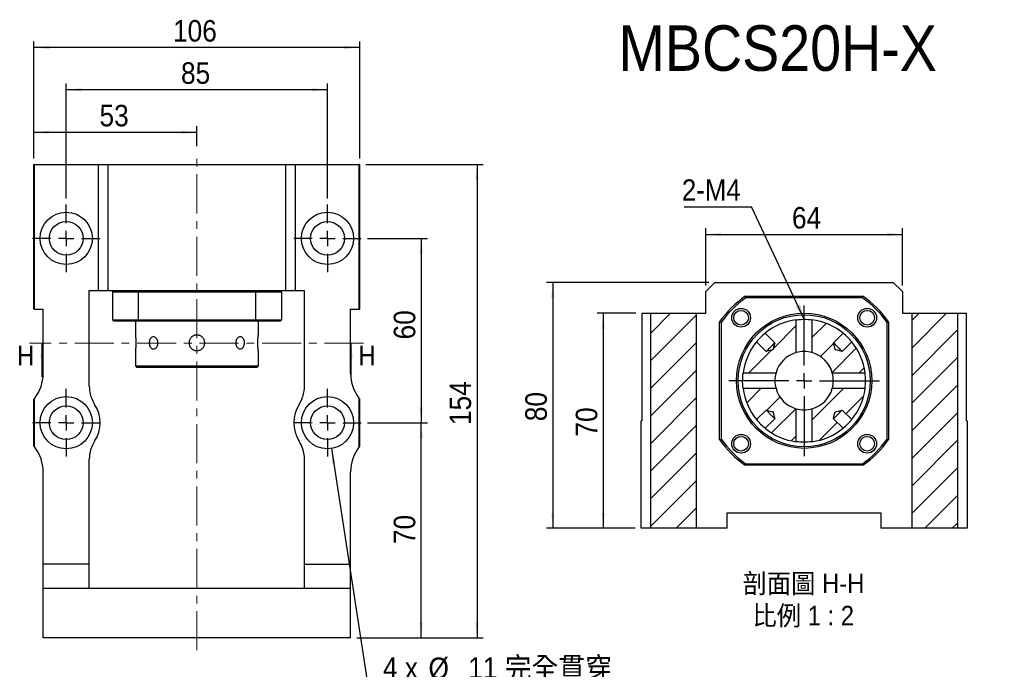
# Model space of a CAD drawing. Header units: millimetres. Extents: x 44 to 578, y 1 to 394.
# Tile 2 of 4: x 51 to 371, y 182 to 394. Entities that reach past the tile are written whole.
import ezdxf

# ---------------------------------------------------------------- set-up
doc = ezdxf.new("R2010")
doc.units = ezdxf.units.MM
doc.header["$LTSCALE"] = 2
doc.linetypes.add('CENTER', pattern=[10.16, 6.35, -1.27, 1.27, -1.27])
doc.linetypes.add('CENTERX2', pattern=[20.32, 12.7, -2.54, 2.54, -2.54])
doc.layers.add('FORMAT', color=7, linetype='Continuous')
doc.styles.add('SLDTEXTSTYLE0', font='GOTHIC.TTF', dxfattribs={"width": 0.913})
doc.styles.add('SLDTEXTSTYLE1', font='GOTHIC.TTF', dxfattribs={"width": 0.913, "bigfont": 'bigfont'})
doc.styles.get("Standard").update_dxf_attribs({"font": 'GOTHIC.TTF'})
doc.dimstyles.new('SLDDIMSTYLE0', dxfattribs={"dimtxt": 0.18, "dimasz": 5, "dimexe": 0, "dimexo": 0.0625, "dimgap": 0, "dimtad": 0, "dimtih": 1, "dimtoh": 1, "dimdec": 0, "dimrnd": 1e-09, "dimzin": 0, "dimdsep": 46, "dimtxsty": 'Standard', "dimsah": 1, "dimcen": 0.09, "dimadec": 0, "dimazin": 0, "dimtfac": 5, "dimtdec": 0, "dimtofl": 0, "dimtmove": 0, "dimatfit": 3, "dimfxl": 0, "dimfrac": 2, "dimtolj": 1, "dimtzin": 0, "dimarcsym": 0})
doc.dimstyles.new('SLDDIMSTYLE1', dxfattribs={"dimtxt": 7, "dimasz": 5, "dimexe": 0, "dimexo": 0.0625, "dimgap": 1.75, "dimtad": 1, "dimrnd": 1e-09, "dimzin": 12, "dimdsep": 46, "dimtxsty": 'SLDTEXTSTYLE0', "dimsah": 1, "dimcen": 0.09, "dimadec": 0, "dimazin": 3, "dimtfac": 1, "dimtofl": 0, "dimtmove": 0, "dimatfit": 3, "dimfxl": 0, "dimfrac": 2, "dimtolj": 1, "dimtzin": 12, "dimarcsym": 0})
doc.dimstyles.new('SLDDIMSTYLE2', dxfattribs={"dimtxt": 7, "dimasz": 5, "dimexe": 0, "dimexo": 0.0625, "dimgap": 1.75, "dimtad": 0, "dimtih": 1, "dimtoh": 1, "dimdec": 6, "dimrnd": 1e-09, "dimzin": 12, "dimdsep": 46, "dimtxsty": 'SLDTEXTSTYLE0', "dimsah": 1, "dimcen": 0, "dimadec": 0, "dimazin": 3, "dimtfac": 1, "dimtofl": 0, "dimtmove": 0, "dimatfit": 3, "dimfxl": 0, "dimfrac": 2, "dimtolj": 1, "dimtzin": 12, "dimarcsym": 0})

# ---------------------------------------------------------------- blocks, each defined once
blk = doc.blocks.new('_D')
at = {"layer": 'FORMAT', "color": 7}
for p, q in [((163.83, 262.74), (183.33, 262.74)), ((181.33, 192.74), (181.33, 262.74)), ((160.33, 192.74), (183.33, 192.74))]:
    blk.add_line(p, q, dxfattribs=at)
for points in [[(181.33, 262.74), (180.83, 257.74), (181.83, 257.74)], [(181.33, 192.74), (181.83, 197.74), (180.83, 197.74)]]:
    blk.add_solid(points, dxfattribs=at)
at = {"layer": 'FORMAT', "color": 7, "insert": (172.39, 223.22), "char_height": 7, "attachment_point": 1, "rotation": 90, "style": 'SLDTEXTSTYLE0'}
blk.add_mtext('70', dxfattribs=at)
blk = doc.blocks.new('_D_1')
at = {"layer": 'FORMAT', "color": 7}
for p, q in [((163.83, 322.74), (183.33, 322.74)), ((181.33, 322.74), (181.33, 262.74)), ((163.83, 262.74), (183.33, 262.74))]:
    blk.add_line(p, q, dxfattribs=at)
for points in [[(181.33, 322.74), (180.83, 317.74), (181.83, 317.74)], [(181.33, 262.74), (181.83, 267.74), (180.83, 267.74)]]:
    blk.add_solid(points, dxfattribs=at)
at = {"layer": 'FORMAT', "color": 7, "insert": (172.39, 289.84), "char_height": 7, "attachment_point": 1, "rotation": 90, "style": 'SLDTEXTSTYLE0'}
blk.add_mtext('60', dxfattribs=at)
blk = doc.blocks.new('_D_2')
at = {"layer": 'FORMAT', "color": 7}
for p, q in [((163.33, 346.74), (201.48, 346.74)), ((199.48, 346.74), (199.48, 192.74)), ((160.33, 192.74), (201.48, 192.74))]:
    blk.add_line(p, q, dxfattribs=at)
for points in [[(199.48, 346.74), (198.98, 341.74), (199.98, 341.74)], [(199.48, 192.74), (199.98, 197.74), (198.98, 197.74)]]:
    blk.add_solid(points, dxfattribs=at)
at = {"layer": 'FORMAT', "color": 7, "insert": (190.53, 261.98), "char_height": 7, "attachment_point": 1, "rotation": 90, "style": 'SLDTEXTSTYLE0'}
blk.add_mtext('154', dxfattribs=at)
blk = doc.blocks.new('_D_3')
at = {"layer": 'FORMAT', "color": 7}
for p, q in [((55.33, 348.74), (55.33, 359.27)), ((108.33, 352.74), (108.33, 359.27)), ((55.33, 357.27), (108.33, 357.27))]:
    blk.add_line(p, q, dxfattribs=at)
for points in [[(55.33, 357.27), (60.33, 356.77), (60.33, 357.77)], [(108.33, 357.27), (103.33, 357.77), (103.33, 356.77)]]:
    blk.add_solid(points, dxfattribs=at)
at = {"layer": 'FORMAT', "color": 7, "insert": (76.66, 366.21), "char_height": 7, "attachment_point": 1, "style": 'SLDTEXTSTYLE0'}
blk.add_mtext('53', dxfattribs=at)
blk = doc.blocks.new('_D_4')
at = {"layer": 'FORMAT', "color": 7}
for p, q in [((65.83, 335.74), (65.83, 373.11)), ((150.83, 335.74), (150.83, 373.11)), ((150.83, 371.11), (65.83, 371.11))]:
    blk.add_line(p, q, dxfattribs=at)
for points in [[(65.83, 371.11), (70.83, 370.61), (70.83, 371.61)], [(150.83, 371.11), (145.83, 371.61), (145.83, 370.61)]]:
    blk.add_solid(points, dxfattribs=at)
at = {"layer": 'FORMAT', "color": 7, "insert": (103.16, 380.05), "char_height": 7, "attachment_point": 1, "style": 'SLDTEXTSTYLE0'}
blk.add_mtext('85', dxfattribs=at)
blk = doc.blocks.new('_D_5')
at = {"layer": 'FORMAT', "color": 7}
for p, q in [((55.33, 348.74), (55.33, 386.86)), ((161.33, 384.86), (55.33, 384.86)), ((161.33, 348.74), (161.33, 386.86))]:
    blk.add_line(p, q, dxfattribs=at)
for points in [[(55.33, 384.86), (60.33, 384.36), (60.33, 385.36)], [(161.33, 384.86), (156.33, 385.36), (156.33, 384.36)]]:
    blk.add_solid(points, dxfattribs=at)
at = {"layer": 'FORMAT', "color": 7, "insert": (100.57, 393.8), "char_height": 7, "attachment_point": 1, "style": 'SLDTEXTSTYLE0'}
blk.add_mtext('106', dxfattribs=at)
blk = doc.blocks.new('SW_SYMBOL_HOLE_SPOT')
at = {"layer": 'FORMAT', "color": 0}
for p, q in [((0, 1750), (0, 150)), ((3200, 150), (3200, 1750)), ((0, 150), (3200, 150))]:
    blk.add_line(p, q, dxfattribs=at)
blk = doc.blocks.new('_D_6')
at = {"layer": 'FORMAT'}
for p, q in [((152.12, 254.34), (165.69, 166.15)), ((165.69, 166.15), (247.1, 166.15))]:
    blk.add_line(p, q, dxfattribs=at)
blk.add_solid([(152.12, 254.34), (152.39, 249.32), (153.38, 249.47)], dxfattribs=at)
at = {"layer": 'FORMAT', "xscale": 0.004470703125, "yscale": 0.004470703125, "zscale": 0.004470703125}
blk.add_blockref('SW_SYMBOL_HOLE_SPOT', (185.5, 167.12), dxfattribs=at)
at = {"layer": 'FORMAT', "char_height": 7, "attachment_point": 1}
for s, insert, style in [('4 x ', (168.87, 186.42), 'SLDTEXTSTYLE0'), ('%%c', (183.69, 186.31), 'SLDTEXTSTYLE0'), (' 11 \\M+18AAE\\M+19153\\M+18AD1\\M+190FA', (194.25, 186.42), 'SLDTEXTSTYLE1'), ('%%c', (204.39, 175.09), 'SLDTEXTSTYLE0'), (' 17 ', (214.95, 175.2), 'SLDTEXTSTYLE0')]:
    blk.add_mtext(s, dxfattribs=dict(at, insert=insert, style=style))
blk = doc.blocks.new('SW_CENTERMARKSYMBOL_0')
at = {"layer": 'FORMAT', "color": 0}
for p, q in [((0, 5), (0, 11)), ((-5, 0), (-11, 0)), ((0, 0), (-2.5, 0)), ((0, 0), (0, 2.5)), ((0, 0), (0, -2.5)), ((0, 0), (2.5, 0)), ((5, 0), (11, 0)), ((0, -5), (0, -11))]:
    blk.add_line(p, q, dxfattribs=at)
blk = doc.blocks.new('SW_CENTERMARKSYMBOL_1')
at = {"layer": 'FORMAT', "color": 0}
for p, q in [((0, 5), (0, 11)), ((-5, 0), (-11, 0)), ((0, 0), (-2.5, 0)), ((0, 0), (0, 2.5)), ((0, 0), (0, -2.5)), ((0, 0), (2.5, 0)), ((5, 0), (11, 0)), ((0, -5), (0, -11))]:
    blk.add_line(p, q, dxfattribs=at)
blk = doc.blocks.new('SW_CENTERMARKSYMBOL_2')
at = {"layer": 'FORMAT', "color": 0}
for p, q in [((0, 5), (0, 11)), ((-5, 0), (-11, 0)), ((0, 0), (-2.5, 0)), ((0, 0), (0, 2.5)), ((0, 0), (0, -2.5)), ((0, 0), (2.5, 0)), ((5, 0), (11, 0)), ((0, -5), (0, -11))]:
    blk.add_line(p, q, dxfattribs=at)
blk = doc.blocks.new('SW_CENTERMARKSYMBOL_3')
at = {"layer": 'FORMAT', "color": 0}
for p, q in [((0, 5), (0, 11)), ((-5, 0), (-11, 0)), ((0, 0), (-2.5, 0)), ((0, 0), (0, 2.5)), ((0, 0), (0, -2.5)), ((0, 0), (2.5, 0)), ((5, 0), (11, 0)), ((0, -5), (0, -11))]:
    blk.add_line(p, q, dxfattribs=at)
blk = doc.blocks.new('_D_8')
at = {"layer": 'FORMAT', "color": 7}
for p, q in [((273.91, 307.4), (273.91, 326.01)), ((273.91, 324.01), (337.91, 324.01)), ((337.91, 307.4), (337.91, 326.01))]:
    blk.add_line(p, q, dxfattribs=at)
for points in [[(273.91, 324.01), (278.91, 323.51), (278.91, 324.51)], [(337.91, 324.01), (332.91, 324.51), (332.91, 323.51)]]:
    blk.add_solid(points, dxfattribs=at)
at = {"layer": 'FORMAT', "color": 7, "insert": (301.95, 332.95), "char_height": 7, "attachment_point": 1, "style": 'SLDTEXTSTYLE0'}
blk.add_mtext('64', dxfattribs=at)
blk = doc.blocks.new('_D_9')
at = {"layer": 'FORMAT', "color": 7}
for p, q in [((251.11, 298.4), (238.55, 298.4)), ((240.55, 298.4), (240.55, 228.4)), ((250.91, 228.4), (238.55, 228.4))]:
    blk.add_line(p, q, dxfattribs=at)
for points in [[(240.55, 298.4), (240.05, 293.4), (241.05, 293.4)], [(240.55, 228.4), (241.05, 233.4), (240.05, 233.4)]]:
    blk.add_solid(points, dxfattribs=at)
at = {"layer": 'FORMAT', "color": 7, "insert": (231.6, 258.23), "char_height": 7, "attachment_point": 1, "rotation": 90, "style": 'SLDTEXTSTYLE0'}
blk.add_mtext('70', dxfattribs=at)
blk = doc.blocks.new('_D_10')
at = {"layer": 'FORMAT', "color": 7}
for p, q in [((274.91, 308.4), (222.13, 308.4)), ((224.13, 308.4), (224.13, 228.4)), ((250.91, 228.4), (222.13, 228.4))]:
    blk.add_line(p, q, dxfattribs=at)
for points in [[(224.13, 308.4), (223.63, 303.4), (224.63, 303.4)], [(224.13, 228.4), (224.63, 233.4), (223.63, 233.4)]]:
    blk.add_solid(points, dxfattribs=at)
at = {"layer": 'FORMAT', "color": 7, "insert": (215.19, 263.23), "char_height": 7, "attachment_point": 1, "rotation": 90, "style": 'SLDTEXTSTYLE0'}
blk.add_mtext('80', dxfattribs=at)
blk = doc.blocks.new('SW_NOTE_1')
at = {"layer": 'FORMAT', "color": 0, "char_height": 6.35, "attachment_point": 2, "style": 'SLDTEXTSTYLE1'}
for s, insert in [('\\M+19655\\M+196CA\\M+19AA4 H-H', (20.84, 8.11)), ('\\M+194E4\\M+197E1 1 : 2', (20.78, -2.36))]:
    blk.add_mtext(s, dxfattribs=dict(at, insert=insert))
blk = doc.blocks.new('SW_NOTE_2')
at = {"layer": 'FORMAT', "color": 0}
blk.add_line((-21.89, 0), (0, 0), dxfattribs=at)
at = {"layer": 'FORMAT', "color": 0, "insert": (-22.69, 8.96), "char_height": 6.879, "attachment_point": 1, "style": 'SLDTEXTSTYLE0'}
blk.add_mtext('2-M4', dxfattribs=at)
blk = doc.blocks.new('SW_CENTERMARKSYMBOL_6')
at = {"layer": 'FORMAT', "color": 0}
for p, q in [((0, 5), (0, 24.5)), ((-5, 0), (-24.5, 0)), ((0, 0), (-2.5, 0)), ((0, 0), (0, 2.5)), ((0, 0), (0, -2.5)), ((0, 0), (2.5, 0)), ((5, 0), (24.5, 0)), ((0, -5), (0, -24.5))]:
    blk.add_line(p, q, dxfattribs=at)

msp = doc.modelspace()

# ---------------------------------------------------------------- hatches: boundary and pattern name
at = {"linetype": 'Continuous', "lineweight": 18}
h = msp.add_hatch(dxfattribs=at)
h.set_pattern_fill('ANSI31', scale=2, style=0)
edge = h.paths.add_edge_path(flags=0)
edge.add_arc((305.9077616, 276.3993548), 20, 97.323146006, 129.263377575)
edge.add_line((293.2500392, 291.8842527), (296.3611943, 288.7730977))
edge.add_spline(control_points=[(296.3611943, 288.7730977), (296.2378785, 288.2789163), (296.1147264, 287.7846937), (295.9906976, 287.2906908), (295.9420402, 287.09689), (295.8950343, 286.9026284), (295.8419974, 286.7099801), (295.8285834, 286.6612558), (295.8171191, 286.6111049), (295.7939945, 286.5661689), (295.7875587, 286.5536629), (295.7794045, 286.5416553), (295.7690483, 286.5321385), (295.7588006, 286.5227216), (295.7464741, 286.5155515), (295.7338692, 286.5096514), (295.7125725, 286.4996828), (295.6900618, 286.4924266), (295.6675985, 286.4854749), (295.6264932, 286.4727541), (295.5849016, 286.4616385), (295.5433147, 286.4505934), (295.4637775, 286.4294691), (295.3840124, 286.4092089), (295.3042445, 286.388973), (295.1503778, 286.3499392), (294.9963968, 286.3113566), (294.8424136, 286.2727849), (294.5447142, 286.1982133), (294.2469563, 286.1238756), (293.9491971, 286.0495432), (293.8108062, 286.0149954), (293.672413, 285.9804564), (293.5340187, 285.9459221)], knot_values=[0.0080694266, 0.0080694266, 0.0080694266, 0.0080694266, 0.0095974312, 0.0095974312, 0.0095974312, 0.0101968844, 0.0101968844, 0.0101968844, 0.0103486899, 0.0103486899, 0.0103486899, 0.0103909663, 0.0103909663, 0.0103909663, 0.0104326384, 0.0104326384, 0.0104326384, 0.0105027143, 0.0105027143, 0.0105027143, 0.0106308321, 0.0106308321, 0.0106308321, 0.0108758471, 0.0108758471, 0.0108758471, 0.0113484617, 0.0113484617, 0.0113484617, 0.0122621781, 0.0122621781, 0.0122621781, 0.0126868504, 0.0126868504, 0.0126868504, 0.0126868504], weights=[1, 1, 1, 1, 1, 1, 1, 1, 1, 1, 1, 1, 1, 1, 1, 1, 1, 1, 1, 1, 1, 1, 1, 1, 1, 1, 1, 1, 1, 1, 1, 1, 1, 1], degree=3, periodic=0)
edge.add_line((293.5340187, 285.9459221), (290.4228636, 289.0570771))
edge.add_arc((305.9077616, 276.3993548), 20, 140.736622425, 172.676853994)
edge.add_line((286.070901, 278.9486607), (296.7562022, 278.9486607))
edge.add_arc((305.9077616, 276.3993548), 9.5, 105.565986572, 164.434013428, ccw=False)
edge.add_line((303.3584556, 285.5509141), (303.3584556, 296.2362154))
h = msp.add_hatch(dxfattribs=at)
h.set_pattern_fill('ANSI31', scale=2, style=0)
edge = h.paths.add_edge_path(flags=0)
edge.add_spline(control_points=[(318.2815045, 285.9459221), (317.7873232, 286.0692379), (317.2931005, 286.1923899), (316.7990977, 286.3164188), (316.6052968, 286.3650762), (316.4110353, 286.4120821), (316.2183869, 286.465119), (316.1696626, 286.478533), (316.1195117, 286.4899973), (316.0745757, 286.5131219), (316.0620697, 286.5195577), (316.0500621, 286.5277119), (316.0405453, 286.5380681), (316.0311284, 286.5483157), (316.0239583, 286.5606423), (316.0180583, 286.5732471), (316.0080897, 286.5945439), (316.0008334, 286.6170546), (315.9938817, 286.6395178), (315.9811609, 286.6806231), (315.9700453, 286.7222147), (315.9590002, 286.7638016), (315.9378759, 286.8433388), (315.9176157, 286.923104), (315.8973798, 287.0028718), (315.858346, 287.1567386), (315.8197634, 287.3107196), (315.7811917, 287.4647028), (315.7066202, 287.7624022), (315.6322824, 288.0601601), (315.55795, 288.3579192), (315.5234022, 288.4963102), (315.4888632, 288.6347033), (315.4543289, 288.7730977)], knot_values=[0.0080694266, 0.0080694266, 0.0080694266, 0.0080694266, 0.0095974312, 0.0095974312, 0.0095974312, 0.0101968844, 0.0101968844, 0.0101968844, 0.0103486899, 0.0103486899, 0.0103486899, 0.0103909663, 0.0103909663, 0.0103909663, 0.0104326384, 0.0104326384, 0.0104326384, 0.0105027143, 0.0105027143, 0.0105027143, 0.0106308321, 0.0106308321, 0.0106308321, 0.0108758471, 0.0108758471, 0.0108758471, 0.0113484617, 0.0113484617, 0.0113484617, 0.0122621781, 0.0122621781, 0.0122621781, 0.0126868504, 0.0126868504, 0.0126868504, 0.0126868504], weights=[1, 1, 1, 1, 1, 1, 1, 1, 1, 1, 1, 1, 1, 1, 1, 1, 1, 1, 1, 1, 1, 1, 1, 1, 1, 1, 1, 1, 1, 1, 1, 1, 1, 1], degree=3, periodic=0)
edge.add_line((315.4543289, 288.7730977), (318.565484, 291.8842527))
edge.add_arc((305.9077616, 276.3993548), 20, 50.736622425, 82.676853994)
edge.add_line((308.4570675, 296.2362154), (308.4570675, 285.5509141))
edge.add_arc((305.9077616, 276.3993548), 9.5, 15.565986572, 74.434013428, ccw=False)
edge.add_line((315.059321, 278.9486607), (325.7446222, 278.9486607))
edge.add_arc((305.9077616, 276.3993548), 20, 7.323146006, 39.263377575)
edge.add_line((321.3926595, 289.0570771), (318.2815045, 285.9459221))
h = msp.add_hatch(dxfattribs=at)
h.set_pattern_fill('ANSI31', scale=2, style=0)
edge = h.paths.add_edge_path(flags=0)
edge.add_line((290.4228636, 263.7416324), (293.5340187, 266.8527874))
edge.add_spline(control_points=[(293.5340187, 266.8527874), (293.672413, 266.8182531), (293.8108062, 266.7837141), (293.9491971, 266.7491663), (294.2469563, 266.674834), (294.5447142, 266.6004962), (294.8424136, 266.5259246), (294.9963968, 266.4873529), (295.1503778, 266.4487703), (295.3042445, 266.4097366), (295.3840124, 266.3895006), (295.4637775, 266.3692404), (295.5433147, 266.3481161), (295.5849016, 266.337071), (295.6264932, 266.3259555), (295.6675985, 266.3132346), (295.6900618, 266.3062829), (295.7125725, 266.2990267), (295.7338692, 266.2890581), (295.7464741, 266.283158), (295.7588006, 266.2759879), (295.7690483, 266.266571), (295.7794045, 266.2570543), (295.7875587, 266.2450467), (295.7939945, 266.2325406), (295.8171191, 266.1876046), (295.8285834, 266.1374538), (295.8419974, 266.0887295), (295.8950343, 265.8960811), (295.9420402, 265.7018195), (295.9906976, 265.5080187), (296.1147264, 265.0140158), (296.2378785, 264.5197932), (296.3611943, 264.0256119)], knot_values=[0.0013310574, 0.0013310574, 0.0013310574, 0.0013310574, 0.0017589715, 0.0017589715, 0.0017589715, 0.0026796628, 0.0026796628, 0.0026796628, 0.0031558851, 0.0031558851, 0.0031558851, 0.0034027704, 0.0034027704, 0.0034027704, 0.0035318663, 0.0035318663, 0.0035318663, 0.0036024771, 0.0036024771, 0.0036024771, 0.0036444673, 0.0036444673, 0.0036444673, 0.0036870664, 0.0036870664, 0.0036870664, 0.0038400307, 0.0038400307, 0.0038400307, 0.0044440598, 0.0044440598, 0.0044440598, 0.0059837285, 0.0059837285, 0.0059837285, 0.0059837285], weights=[1, 1, 1, 1, 1, 1, 1, 1, 1, 1, 1, 1, 1, 1, 1, 1, 1, 1, 1, 1, 1, 1, 1, 1, 1, 1, 1, 1, 1, 1, 1, 1, 1, 1], degree=3, periodic=0)
edge.add_line((296.3611943, 264.0256119), (293.2500392, 260.9144568))
edge.add_arc((305.9077616, 276.3993548), 20, 230.736622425, 262.676853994)
edge.add_line((303.3584556, 256.5624941), (303.3584556, 267.2477954))
edge.add_arc((305.9077616, 276.3993548), 9.5, 195.565986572, 254.434013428, ccw=False)
edge.add_line((296.7562022, 273.8500488), (286.070901, 273.8500488))
edge.add_arc((305.9077616, 276.3993548), 20, 187.323146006, 219.263377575)
h = msp.add_hatch(dxfattribs=at)
h.set_pattern_fill('ANSI31', scale=2, style=0)
edge = h.paths.add_edge_path(flags=0)
edge.add_line((318.565484, 260.9144568), (315.4543289, 264.0256119))
edge.add_spline(control_points=[(315.4543289, 264.0256119), (315.6389574, 264.7655006), (315.6396658, 265.5833054), (316.0260389, 266.2407541), (316.0321091, 266.251083), (316.0396942, 266.2607697), (316.0487572, 266.2686052), (316.0605062, 266.2787629), (316.0746157, 266.2861462), (316.0888752, 266.2923009), (316.1510598, 266.3191413), (316.2178966, 266.3337706), (316.2833785, 266.3510752), (316.5436196, 266.4198479), (316.8050921, 266.4838794), (317.0662119, 266.5492365), (317.4712599, 266.6506181), (317.8763841, 266.7516955), (318.2815045, 266.8527874)], knot_values=[0.0037513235, 0.0037513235, 0.0037513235, 0.0037513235, 0.0060390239, 0.0060390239, 0.0060390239, 0.0060739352, 0.0060739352, 0.0060739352, 0.006119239, 0.006119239, 0.006119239, 0.0063165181, 0.0063165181, 0.0063165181, 0.0071001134, 0.0071001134, 0.0071001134, 0.0083156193, 0.0083156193, 0.0083156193, 0.0083156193], weights=[1, 1, 1, 1, 1, 1, 1, 1, 1, 1, 1, 1, 1, 1, 1, 1, 1, 1, 1], degree=3, periodic=0)
edge.add_line((318.2815045, 266.8527874), (321.3926595, 263.7416324))
edge.add_arc((305.9077616, 276.3993548), 20, 320.736622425, 352.676853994)
edge.add_line((325.7446222, 273.8500488), (315.059321, 273.8500488))
edge.add_arc((305.9077616, 276.3993548), 9.5, 285.565986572, 344.434013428, ccw=False)
edge.add_line((308.4570675, 267.2477954), (308.4570675, 256.5624941))
edge.add_arc((305.9077616, 276.3993548), 20, 277.323146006, 309.263377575)
at = {"layer": 'FORMAT', "linetype": 'Continuous', "lineweight": 18}
h = msp.add_hatch(dxfattribs=at)
h.set_pattern_fill('ANSI31', color=256, scale=2, style=0)
h.paths.add_polyline_path([(270.9077616, 298.3993548), (255.9077616, 298.3993548), (255.9077616, 228.3993548), (270.9077616, 228.3993548)], flags=0)
h = msp.add_hatch(dxfattribs=at)
h.set_pattern_fill('ANSI31', color=256, scale=2, style=0)
h.paths.add_polyline_path([(355.9077616, 298.3993548), (340.9077616, 298.3993548), (340.9077616, 228.3993548), (355.9077616, 228.3993548)], flags=0)

# ---------------------------------------------------------------- linework, layer by layer
at = {"color": 7, "linetype": 'Continuous', "lineweight": 25}
for p, q in [((55.3323249, 299.7381009), (55.3323249, 346.7381012)), ((55.3323249, 346.7381012), (55.5323245, 346.7381012)), ((55.5323245, 299.7381009), (55.5323245, 346.7381012)), ((55.5323245, 346.7381012), (76.3323227, 346.7381012)), ((76.3323227, 346.7381012), (79.3323251, 346.7381012)), ((76.3323227, 305.7381019), (76.3323227, 346.7381012)), ((79.3323251, 346.7381012), (137.3323234, 346.7381012)), ((79.3323251, 346.7381012), (79.3323251, 305.7381019)), ((137.3323234, 305.7381019), (137.3323234, 346.7381012)), ((137.3323234, 346.7381012), (140.3323258, 346.7381012)), ((140.3323258, 346.7381012), (140.3323258, 305.7381019)), ((140.3323258, 346.7381012), (161.132324, 346.7381012)), ((161.132324, 299.7381009), (161.132324, 346.7381012)), ((161.3323236, 346.7381012), (161.132324, 346.7381012)), ((161.3323236, 299.7381009), (161.3323236, 346.7381012)), ((273.9077601, 305.3993539), (276.9077624, 308.3993563)), ((276.9077624, 308.3993563), (334.9077608, 308.3993563)), ((334.9077608, 308.3993563), (337.9077631, 305.3993539)), ((73.3323241, 274.6439829), (73.3323241, 305.7381019)), ((73.3323241, 305.7381019), (76.3323227, 305.7381019)), ((76.3323227, 305.7381019), (79.3323251, 305.7381019)), ((79.3323251, 305.7381019), (137.3323234, 305.7381019)), ((80.8323244, 305.2381009), (81.3323235, 305.7381019)), ((89.2011984, 305.2381009), (80.8323244, 305.2381009)), ((80.8323244, 305.2381009), (80.8323244, 296.2381013)), ((89.2011984, 305.2381009), (89.3586589, 305.7381019)), ((89.2011984, 305.2381009), (89.2011984, 296.2381013)), ((127.4634501, 305.2381009), (89.2011984, 305.2381009)), ((127.4634501, 305.2381009), (127.3059896, 305.7381019)), ((127.4634501, 305.2381009), (127.4634501, 296.2381013)), ((135.8323241, 305.2381009), (127.4634501, 305.2381009)), ((135.3323249, 305.7381019), (135.8323241, 305.2381009)), ((135.8323241, 305.2381009), (135.8323241, 296.2381013)), ((137.3323234, 305.7381019), (140.3323258, 305.7381019)), ((140.3323258, 305.7381019), (143.3323244, 305.7381019)), ((143.3323244, 274.6439829), (143.3323244, 305.7381019)), ((273.9077601, 298.3993546), (273.9077601, 305.3993539)), ((337.9077631, 305.3993539), (337.9077631, 298.3993546)), ((286.9340963, 303.3993555), (286.7766357, 303.8993546)), ((286.7766357, 303.8993546), (325.0388875, 303.8993546)), ((324.8814269, 303.3993555), (286.9340963, 303.3993555)), ((324.8814269, 303.3993555), (325.0388875, 303.8993546)), ((55.5323245, 299.7381009), (55.3323249, 299.7381009)), ((55.5323245, 299.7381009), (58.3323235, 299.7381009)), ((58.3323235, 278.7302874), (58.3323235, 299.7381009)), ((158.332325, 299.7381009), (161.132324, 299.7381009)), ((158.332325, 278.7302874), (158.332325, 299.7381009)), ((161.132324, 299.7381009), (161.3323236, 299.7381009)), ((253.1077619, 298.3993546), (253.1077619, 263.3993545)), ((253.1077619, 298.3993546), (255.9077608, 298.3993546)), ((255.9077608, 298.3993546), (255.9077608, 228.3993543)), ((255.9077608, 298.3993546), (270.9077614, 298.3993546)), ((270.9077614, 228.3993543), (270.9077614, 298.3993546)), ((270.9077614, 298.3993546), (273.9077601, 298.3993546)), ((337.9077631, 298.3993546), (340.9077617, 298.3993546)), ((340.9077617, 298.3993546), (340.9077617, 228.3993543)), ((340.9077617, 298.3993546), (355.9077623, 298.3993546)), ((355.9077623, 228.3993543), (355.9077623, 298.3993546)), ((355.9077623, 298.3993546), (358.7077613, 298.3993546)), ((358.7077613, 263.3993545), (358.7077613, 298.3993546)), ((80.8323244, 296.2381013), (89.2011984, 296.2381013)), ((80.8323244, 296.2381013), (81.3323235, 295.7381003)), ((89.3586589, 295.7381003), (81.3323235, 295.7381003)), ((88.3323247, 295.7381003), (88.3323247, 291.2805483)), ((89.3586589, 295.7381003), (89.2011984, 296.2381013)), ((89.2011984, 296.2381013), (127.4634501, 296.2381013)), ((127.3059896, 295.7381003), (89.3586589, 295.7381003)), ((127.3059896, 295.7381003), (127.4634501, 296.2381013)), ((135.3323249, 295.7381003), (127.3059896, 295.7381003)), ((127.4634501, 296.2381013), (135.8323241, 296.2381013)), ((128.3323238, 291.2880994), (128.3323238, 295.7381003)), ((135.3323249, 295.7381003), (135.8323241, 296.2381013)), ((278.4077617, 257.2682289), (278.4077617, 295.5304806)), ((278.4077617, 295.5304806), (278.9077609, 295.3730201)), ((278.9077609, 295.3730201), (278.9077609, 257.4256894)), ((303.3584556, 285.5509141), (303.3584556, 296.2362145)), ((308.4570676, 296.2362145), (308.4570676, 285.5509141)), ((332.9077623, 295.3730201), (333.4077614, 295.5304806)), ((332.9077623, 257.4256894), (332.9077623, 295.3730201)), ((333.4077614, 295.5304806), (333.4077614, 257.2682289)), ((293.2500391, 291.8842531), (296.3611939, 288.7730974)), ((315.4543293, 288.7730974), (318.5654841, 291.8842531)), ((293.5340189, 285.9459224), (290.4228632, 289.0570772)), ((321.3926599, 289.0570772), (318.2815042, 285.9459224)), ((88.3323247, 286.1881025), (88.3323247, 281.2381007)), ((128.3323238, 281.2381007), (128.3323238, 286.1956537)), ((88.3323247, 281.2381007), (88.8323238, 280.7380997)), ((88.3323247, 281.2381007), (108.3323242, 281.2381007)), ((108.3323242, 280.7380997), (88.8323238, 280.7380997)), ((108.3323242, 281.2381007), (128.3323238, 281.2381007)), ((127.8323246, 280.7380997), (108.3323242, 280.7380997)), ((127.8323246, 280.7380997), (128.3323238, 281.2381007)), ((286.0709018, 278.9486608), (296.7562023, 278.9486608)), ((315.0593209, 278.9486608), (325.7446214, 278.9486608)), ((296.7562023, 273.8500487), (286.0709018, 273.8500487)), ((325.7446214, 273.8500487), (315.0593209, 273.8500487)), ((55.3323249, 255.0732449), (55.3323249, 270.402956)), ((55.5323245, 254.8065215), (55.5323245, 270.6696868)), ((161.132324, 254.8065215), (161.132324, 270.6696868)), ((161.3323236, 255.0732449), (161.3323236, 270.402956)), ((290.4228632, 263.7416323), (293.5340189, 266.8527871)), ((303.3584556, 256.562495), (303.3584556, 267.2477954)), ((308.4570676, 267.2477954), (308.4570676, 256.562495)), ((318.2815042, 266.8527871), (321.3926599, 263.7416323)), ((253.1077619, 263.3993545), (252.9077622, 263.3993545)), ((252.9077622, 228.3993543), (252.9077622, 263.3993545)), ((296.3611939, 264.0256121), (293.2500391, 260.9144564)), ((318.5654841, 260.9144564), (315.4543293, 264.0256121)), ((358.7077613, 263.3993545), (358.907761, 263.3993545)), ((358.907761, 263.3993545), (358.907761, 228.3993543)), ((278.4077617, 257.2682289), (278.9077609, 257.4256894)), ((332.9077623, 257.4256894), (333.4077614, 257.2682289)), ((73.3323241, 216.7381003), (73.3323241, 250.8322179)), ((143.3323244, 216.7381003), (143.3323244, 250.8322179)), ((58.3323235, 216.7381003), (58.3323235, 246.7459172)), ((158.332325, 216.7381003), (158.332325, 246.7459172)), ((286.7766357, 248.8993549), (286.9340963, 249.3993541)), ((325.0388875, 248.8993549), (286.7766357, 248.8993549)), ((286.9340963, 249.3993541), (324.8814269, 249.3993541)), ((325.0388875, 248.8993549), (324.8814269, 249.3993541)), ((280.9077612, 233.3993533), (330.907762, 233.3993533)), ((280.9077612, 228.3993543), (280.9077612, 233.3993533)), ((330.907762, 233.3993533), (330.907762, 228.3993543)), ((255.9077608, 228.3993543), (252.9077622, 228.3993543)), ((270.9077614, 228.3993543), (255.9077608, 228.3993543)), ((280.9077612, 228.3993543), (270.9077614, 228.3993543)), ((340.9077617, 228.3993543), (330.907762, 228.3993543)), ((355.9077623, 228.3993543), (340.9077617, 228.3993543)), ((358.907761, 228.3993543), (355.9077623, 228.3993543)), ((73.3323241, 216.7381003), (58.3323235, 216.7381003)), ((58.3323235, 208.738099), (58.3323235, 216.7381003)), ((73.3323241, 208.738099), (73.3323241, 216.7381003)), ((143.3323244, 216.7381003), (158.332325, 216.7381003)), ((143.3323244, 208.738099), (143.3323244, 216.7381003)), ((158.332325, 208.738099), (158.332325, 216.7381003)), ((158.332325, 208.738099), (58.3323235, 208.738099)), ((58.3323235, 192.7380964), (58.3323235, 208.738099)), ((158.332325, 192.7380964), (158.332325, 208.738099)), ((158.332325, 192.7380964), (58.3323235, 192.7380964))]:
    msp.add_line(p, q, dxfattribs=at)
at = {"color": 7, "linetype": 'CENTER', "lineweight": 18}
msp.add_line((162.5601808, 288.6786104), (53.9071455, 288.6786104), dxfattribs=at)
at = {"color": 7, "linetype": 'Continuous', "lineweight": 18}
for p, q in [((57.9071455, 277.6786104), (57.9071455, 288.6786104)), ((158.5601808, 277.6786104), (158.5601808, 288.6786104))]:
    msp.add_line(p, q, dxfattribs=at)
at = {"color": 7, "linetype": 'Continuous', "lineweight": 25, "flags": 128}
for points in [[(303.3610926, 296.2365535), (303.3737812, 296.2381796), (303.6080139, 296.266693), (304.0983557, 296.3173383), (304.7956303, 296.3684102), (305.6197411, 296.3972812), (306.4710208, 296.3914213), (307.25618, 296.353848), (307.8942917, 296.3004534), (308.3121555, 296.2543008), (308.4577566, 296.236127), (308.4577023, 296.2361344)], [(296.3611939, 288.7730974), (296.3339378, 288.7458413), (296.2345191, 288.6464226), (296.0681123, 288.4800158), (295.8433795, 288.255283), (295.5720191, 287.9839217), (295.2681555, 287.6800591), (294.9476064, 287.3595099), (294.6270573, 287.0389608), (294.3231947, 286.7350973), (294.0518334, 286.4637369), (293.8271006, 286.2390041), (293.6606937, 286.0725972), (293.561275, 285.9731785), (293.5340189, 285.9459224)], [(296.3611939, 288.7730974), (295.990698, 287.2906908), (295.8419974, 286.7099804), (295.7939942, 286.5661693), (295.7690478, 286.5321388), (295.733869, 286.5096511), (295.6675989, 286.4854749), (295.5433148, 286.4505931), (295.3042443, 286.3889731), (294.8424135, 286.272785), (293.949197, 286.0495433), (293.5340189, 285.9459224)], [(318.2815042, 285.9459224), (318.2542482, 285.9731785), (318.1548295, 286.0725972), (317.9884226, 286.2390041), (317.7636898, 286.4637369), (317.4923285, 286.7350973), (317.1884659, 287.0389608), (316.8679168, 287.3595099), (316.5473676, 287.6800591), (316.2435041, 287.9839217), (315.9721437, 288.255283), (315.7474109, 288.4800158), (315.5810041, 288.6464226), (315.4815854, 288.7458413), (315.4543293, 288.7730974)], [(318.2815042, 285.9459224), (316.7990976, 286.3164184), (316.2183873, 286.4651189), (316.0745761, 286.5131221), (316.0405456, 286.5380685), (316.0180579, 286.5732474), (315.9938817, 286.6395175), (315.9589999, 286.7638016), (315.8973799, 287.0028721), (315.7811918, 287.4647028), (315.5579501, 288.3579194), (315.4543293, 288.7730974)], [(286.0705628, 273.8526858), (286.0689367, 273.8653743), (286.0404234, 274.0996071), (285.989778, 274.5899489), (285.9387062, 275.2872235), (285.9098352, 276.1113343), (285.915695, 276.9626139), (285.9532683, 277.7477732), (286.0066629, 278.3858849), (286.0528155, 278.8037486), (286.0709894, 278.9493497), (286.0709819, 278.9492955)], [(293.5340189, 266.8527871), (293.561275, 266.825531), (293.6606937, 266.7261123), (293.8271006, 266.5597054), (294.0518334, 266.3349727), (294.3231947, 266.0636123), (294.6270573, 265.7597487), (294.9476064, 265.4391996), (295.2681555, 265.1186505), (295.5720191, 264.8147879), (295.8433795, 264.5434265), (296.0681123, 264.3186937), (296.2345191, 264.1522869), (296.3339378, 264.0528682), (296.3611939, 264.0256121)], [(293.5340189, 266.8527871), (293.949197, 266.7491663), (294.8424135, 266.5259245), (295.3042443, 266.4097364), (295.5433148, 266.3481164), (295.6675989, 266.3132347), (295.733869, 266.2890585), (295.7690478, 266.2665707), (295.7939942, 266.2325402), (295.8419974, 266.0887291), (295.990698, 265.5080187), (296.3611939, 264.0256121)], [(315.4543293, 264.0256121), (315.4815854, 264.0528682), (315.5810041, 264.1522869), (315.7474109, 264.3186937), (315.9721437, 264.5434265), (316.2435041, 264.8147879), (316.5473676, 265.1186505), (316.8679168, 265.4391996), (317.1884659, 265.7597487), (317.4923285, 266.0636123), (317.7636898, 266.3349727), (317.9884226, 266.5597054), (318.1548295, 266.7261123), (318.2542482, 266.825531), (318.2815042, 266.8527871)], [(315.4543293, 264.0256121), (315.5987467, 264.7826479), (315.747125, 265.5386779), (316.0260393, 266.2407545), (316.0487571, 266.2686047), (316.0888757, 266.2923013), (316.2833787, 266.3510752), (317.0662121, 266.5492365), (318.2815042, 266.8527871)], [(308.4544306, 256.562156), (308.441742, 256.5605299), (308.2075093, 256.5320165), (307.7171675, 256.4813712), (307.0198929, 256.4302993), (306.1957821, 256.4014283), (305.3445024, 256.4072882), (304.5593432, 256.4448615), (303.9212314, 256.4982561), (303.5033677, 256.5444087), (303.3577666, 256.5625825), (303.3578209, 256.5625751)]]:
    msp.add_lwpolyline(points, dxfattribs=at)
at = {"color": 7, "linetype": 'Continuous', "lineweight": 25}
for centre, radius in [((65.8323242, 322.7381011), 8.5), ((150.8323242, 322.7381011), 8.5), ((65.8323242, 322.7381011), 5.5), ((150.8323242, 322.7381011), 5.5), ((285.4016649, 296.9054514), 3.05), ((285.4016649, 296.9054514), 2.4), ((305.9077616, 276.3993548), 22), ((326.4138582, 296.9054514), 3.05), ((326.4138582, 296.9054514), 2.4), ((305.9077616, 276.3993548), 21.5), ((65.8323242, 262.7381011), 8.5), ((150.8323242, 262.7381011), 8.5), ((65.8323242, 262.7381011), 5.5), ((150.8323242, 262.7381011), 5.5), ((285.4016649, 255.8932581), 3.05), ((285.4016649, 255.8932581), 2.4), ((326.4138582, 255.8932581), 3.05), ((326.4138582, 255.8932581), 2.4)]:
    msp.add_circle(centre, radius, dxfattribs=at)
for centre, radius, start, end in [((305.9077616, 276.3993548), 33.5, 124.825460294, 145.174539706), ((305.9077616, 276.3993548), 33, 125.096801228, 144.903198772), ((305.9077616, 276.3993548), 33, 35.096801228, 54.903198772), ((305.9077616, 276.3993548), 33.5, 34.825460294, 55.174539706), ((305.9077616, 276.3993548), 20, 97.323146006, 129.263377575), ((305.9077616, 276.3993548), 20, 50.736622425, 82.676853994), ((305.9068405, 276.4003212), 19.9986685, 129.260537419, 140.720395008), ((305.908728, 276.4002759), 19.9986685, 39.260537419, 50.720395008), ((305.9077616, 276.3993548), 20, 140.736622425, 172.676853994), ((305.9077616, 276.3993548), 20, 7.323146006, 39.263377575), ((305.9077616, 276.3993548), 9.5, 105.565986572, 164.434013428), ((305.9077648, 276.3993533), 9.5000009, 74.438023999, 105.551860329), ((305.9077616, 276.3993548), 9.5, 15.565986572, 74.434013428), ((45.3323242, 278.7302867), 13, 322.041971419, 0), ((171.3323242, 278.7302867), 13, 180, 217.958028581), ((305.907763, 276.3993579), 9.5000009, 164.438023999, 195.551860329), ((305.9098829, 276.3993215), 9.4979247, 344.469975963, 15.521775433), ((305.909737, 276.3993768), 19.9980345, 352.693225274, 7.323414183), ((84.3323242, 274.643982), 11, 180, 212.763757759), ((132.3323242, 274.643982), 11, 327.236242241, 0), ((305.9077616, 276.3993548), 20, 187.323146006, 219.263377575), ((305.9077616, 276.3993548), 9.5, 195.565986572, 254.434013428), ((305.9077616, 276.3993548), 9.5, 285.565986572, 344.434013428), ((305.9077616, 276.3993548), 20, 320.736622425, 352.676853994), ((65.8323242, 262.7381011), 13, 142.401694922, 143.871072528), ((65.8323242, 262.7381011), 13, 142.041971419, 142.401694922), ((150.8323242, 262.7381011), 13, 37.598305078, 37.958028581), ((150.8323242, 262.7381011), 13, 36.128927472, 37.598305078), ((65.8323242, 262.7381011), 11, 327.236242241, 32.763757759), ((150.8323242, 262.7381011), 11, 147.236242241, 212.763757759), ((305.9077584, 276.3993562), 9.5000009, 254.438023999, 285.551860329), ((305.9067952, 276.3984336), 19.9986685, 219.260537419, 230.720395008), ((305.9086827, 276.3983883), 19.9986685, 309.260537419, 320.720395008), ((305.9077616, 276.3993548), 20, 230.736622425, 262.676853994), ((305.9077616, 276.3993548), 20, 277.323146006, 309.263377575), ((84.3323242, 250.8322202), 11, 147.236242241, 180), ((132.3323242, 250.8322202), 11, 0, 32.763757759), ((305.9077616, 276.3993548), 33.5, 214.825460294, 235.174539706), ((305.9077616, 276.3993548), 33, 215.096801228, 234.903198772), ((305.9077616, 276.3993548), 33, 305.096801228, 324.903198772), ((305.9077616, 276.3993548), 33.5, 304.825460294, 325.174539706), ((65.8323242, 262.7381011), 13, 216.128927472, 217.598305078), ((65.8323242, 262.7381011), 13, 217.598305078, 217.958028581), ((45.3323242, 246.7459155), 13, 0, 37.958028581), ((171.3323242, 246.7459155), 13, 142.041971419, 180), ((150.8323242, 262.7381011), 13, 322.041971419, 322.401694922), ((150.8323242, 262.7381011), 13, 322.401694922, 323.871072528)]:
    msp.add_arc(centre, radius, start, end, dxfattribs=at)
for points, knots in [([(88.3332858, 291.2805483), (88.3330155, 291.282673), (88.3318666, 291.2917045), (88.3391425, 291.2346605), (88.3545418, 291.1092515), (88.3769913, 290.9140369), (88.4036297, 290.6569232), (88.4313509, 290.3469977), (88.4574146, 289.9878254), (88.4784145, 289.5958104), (88.4922474, 289.1757669), (88.4971118, 288.7483409), (88.4926086, 288.3177871), (88.4794063, 287.9041266), (88.4587861, 287.5104992), (88.4333491, 287.1540151), (88.4054779, 286.838273), (88.3787118, 286.5778592), (88.3556362, 286.3759884), (88.3411451, 286.2578232), (88.3335632, 286.1977775), (88.3327394, 286.1913417), (88.3323247, 286.1881025)], [0, 0, 0, 0, 0.0166664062, 0.0708441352, 0.123317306, 0.1772969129, 0.2300541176, 0.2843235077, 0.3373817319, 0.3919862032, 0.4448912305, 0.4993523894, 0.5518840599, 0.6059410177, 0.6584637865, 0.7124889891, 0.7653782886, 0.8197903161, 0.8728527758, 0.9274698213, 0.9634954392, 1, 1, 1, 1]), ([(95.675291, 288.738101), (95.6581263, 288.5138326), (95.6237989, 288.0653221), (95.3590451, 287.4679685), (94.9765594, 287.0123478), (94.5108516, 286.7505795), (94.0255439, 286.7130706), (93.5755834, 286.9026495), (93.2061251, 287.2975183), (92.9503892, 287.8551671), (92.8304741, 288.5130543), (92.8556058, 289.1950587), (93.0228885, 289.8245976), (93.3196878, 290.3331112), (93.7219818, 290.6632778), (94.1909319, 290.776276), (94.6748471, 290.6601343), (95.1182987, 290.3290791), (95.4625449, 289.8192582), (95.6486804, 289.2576521), (95.6677402, 288.8855231), (95.675291, 288.738101)], [0, 0, 0, 0, 0.0535055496, 0.1070048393, 0.1606723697, 0.2144509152, 0.2680470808, 0.3214535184, 0.3749558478, 0.4286914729, 0.4824357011, 0.5359475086, 0.5893494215, 0.6429341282, 0.6967103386, 0.750387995, 0.8038324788, 0.8572713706, 0.9109396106, 0.9647179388, 1, 1, 1, 1]), ([(108.3323242, 286.1881025), (108.1916428, 286.1948521), (107.9061801, 286.2085479), (107.491985, 286.3186944), (107.0980482, 286.4928142), (106.7418062, 286.7296354), (106.426833, 287.0253833), (106.1674863, 287.3677161), (105.9671224, 287.7528896), (105.8356568, 288.1625855), (105.7744143, 288.5919272), (105.7858615, 289.0199531), (105.8692543, 289.4429034), (106.0202738, 289.8417174), (106.2376615, 290.213241), (106.5122542, 290.5412592), (106.8416289, 290.8219389), (107.2111884, 291.0419414), (107.6165042, 291.1982551), (108.0378227, 291.2832249), (108.4704971, 291.2963969), (108.893839, 291.2377849), (109.3044818, 291.1083987), (109.684342, 290.9142622), (110.0300578, 290.6568615), (110.3262356, 290.3470141), (110.5690502, 289.9878209), (110.7466533, 289.5958115), (110.8568069, 289.1757667), (110.8943662, 288.7483409), (110.8595758, 288.3177875), (110.7547324, 287.904125), (110.5809792, 287.5105052), (110.3458956, 287.1539923), (110.0513174, 286.8383571), (109.7098801, 286.5775385), (109.3253304, 286.3771654), (108.8661399, 286.2227385), (108.5261382, 286.2006779), (108.3323242, 286.1881025)], [0, 0, 0, 0, 0.026316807, 0.0534005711, 0.0797162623, 0.1067880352, 0.1332357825, 0.1604448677, 0.1869788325, 0.214290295, 0.2406782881, 0.2678406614, 0.2940780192, 0.3210721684, 0.3473891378, 0.3744585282, 0.4009607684, 0.4282304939, 0.4547358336, 0.4820202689, 0.5083430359, 0.5354346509, 0.5616739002, 0.588666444, 0.6150477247, 0.6421851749, 0.6687169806, 0.6960219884, 0.7224771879, 0.7497105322, 0.7759790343, 0.8030102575, 0.8292743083, 0.8562896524, 0.8827369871, 0.9099457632, 0.936479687, 0.9637909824, 1, 1, 1, 1]), ([(123.8177851, 288.738101), (123.8038374, 288.5138326), (123.7759435, 288.0653221), (123.5558592, 287.4679685), (123.223078, 287.0123478), (122.7932199, 286.7505795), (122.3133983, 286.7130706), (121.8365837, 286.9026495), (121.4195541, 287.2975183), (121.1160466, 287.8551671), (120.9692404, 288.5130543), (121.0002529, 289.1950587), (121.2033689, 289.8245976), (121.5503521, 290.3331112), (121.9953635, 290.6632778), (122.4807494, 290.776276), (122.9478103, 290.6601343), (123.3484331, 290.3290791), (123.6428566, 289.8192582), (123.7960737, 289.2576521), (123.8116245, 288.8855231), (123.8177851, 288.738101)], [0, 0, 0, 0, 0.0535055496, 0.1070048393, 0.1606723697, 0.2144509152, 0.2680470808, 0.3214535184, 0.3749558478, 0.4286914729, 0.4824357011, 0.5359475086, 0.5893494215, 0.6429341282, 0.6967103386, 0.750387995, 0.8038324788, 0.8572713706, 0.9109396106, 0.9647179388, 1, 1, 1, 1]), ([(128.3313627, 286.1956537), (128.331633, 286.1935304), (128.3327819, 286.1845052), (128.325506, 286.2415387), (128.3101066, 286.3669512), (128.2876572, 286.5621648), (128.2610188, 286.8192788), (128.2332976, 287.1292042), (128.2072339, 287.4883766), (128.186234, 287.8803916), (128.1724011, 288.300435), (128.1675367, 288.7278611), (128.1720398, 289.1584144), (128.1852424, 289.572077), (128.2058616, 289.9656968), (128.2313024, 290.3222096), (128.2591596, 290.6378449), (128.2859786, 290.8986634), (128.3088586, 291.0990366), (128.327847, 291.2534634), (128.3306984, 291.275524), (128.3323238, 291.2880994)], [0, 0, 0, 0, 0.0166683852, 0.0708525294, 0.1233319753, 0.1773180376, 0.2300815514, 0.2843574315, 0.3374220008, 0.3920330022, 0.4449443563, 0.4994120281, 0.5519499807, 0.6060134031, 0.6585424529, 0.7125741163, 0.7654697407, 0.8198882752, 0.8729570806, 0.9275806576, 1, 1, 1, 1])]:
    msp.add_open_spline(points, degree=3, knots=knots, dxfattribs=at)
at = {"color": 7, "linetype": 'Continuous', "lineweight": 18}
for points in [[(57.9071455, 288.6786104), (57.4071455, 283.6786104), (58.4071455, 283.6786104)], [(158.5601808, 288.6786104), (158.0601808, 283.6786104), (159.0601808, 283.6786104)]]:
    msp.add_solid(points, dxfattribs=at)
at = {"layer": 'FORMAT', "color": 7, "linetype": 'CENTERX2', "lineweight": 18, "ltscale": 0.5}
msp.add_line((108.3323242, 188.6501678), (108.3323242, 350.7381011), dxfattribs=at)

# ---------------------------------------------------------------- block references
at = {"layer": 'FORMAT', "color": 7}
for name, p in [('SW_NOTE_2', (288.8203662, 332.9846402)), ('SW_CENTERMARKSYMBOL_2', (65.8323242, 322.7381011)), ('SW_CENTERMARKSYMBOL_1', (150.8323242, 322.7381011)), ('SW_CENTERMARKSYMBOL_6', (305.9077616, 276.3993548)), ('SW_CENTERMARKSYMBOL_3', (65.8323242, 262.7381011)), ('SW_CENTERMARKSYMBOL_0', (150.8323242, 262.7381011))]:
    msp.add_blockref(name, p, dxfattribs=at)
at = {"layer": 'FORMAT'}
msp.add_blockref('SW_NOTE_1', (284.8469404, 205.502978), dxfattribs=at)

# ---------------------------------------------------------------- texts
at = {"color": 7, "linetype": 'Continuous', "char_height": 6.35, "attachment_point": 1, "style": 'SLDTEXTSTYLE0'}
for insert in [(49.8147955, 287.7638604), (160.8722808, 287.7638604)]:
    msp.add_mtext('H', dxfattribs=dict(at, insert=insert))
at = {"layer": 'FORMAT', "color": 7, "insert": (245.5454889, 392.0886781), "char_height": 14.81666667, "attachment_point": 1, "style": 'SLDTEXTSTYLE0'}
msp.add_mtext('MBCS20H-X', dxfattribs=at)

# ---------------------------------------------------------------- dimensions: what is measured, and where the dimension line sits
at = {"layer": 'FORMAT', "color": 7}
for base, p1, p2, angle, picture, middle in [((55.3323242, 384.8580725), (161.3323242, 346.7381011), (55.3323242, 346.7381011), 0, '_D_5', (108.3323242, 384.8580725)), ((108.3323242, 357.2714055), (55.3323242, 346.7381011), (108.3323242, 350.7381011), 0, '_D_3', (81.8323242, 357.2714055)), ((199.4762547, 192.7381011), (161.3323242, 346.7381011), (158.3323242, 192.7381011), 90, '_D_2', (199.4762547, 269.7381011)), ((181.3323492, 262.7381011), (161.8323242, 322.7381011), (161.8323242, 262.7381011), 90, '_D_1', (181.3323492, 295.015602)), ((224.1296313, 228.3993548), (276.9077616, 308.3993548), (252.9077616, 228.3993548), 90, '_D_10', (224.1296313, 268.3993548)), ((240.5462368, 228.3993548), (253.1077616, 298.3993548), (252.9077616, 228.3993548), 90, '_D_9', (240.5462368, 263.3993548)), ((181.3323492, 262.7381011), (158.3323242, 192.7381011), (161.8323242, 262.7381011), 90, '_D', (181.3323492, 228.391058))]:
    dim = msp.add_linear_dim(base=base, p1=p1, p2=p2, angle=angle, dimstyle='SLDDIMSTYLE1', dxfattribs=at)
    dim.commit()
    dim.dimension.update_dxf_attribs({"geometry": picture, "text_midpoint": middle, "dimtype": 160})
for base, p1, p2, picture, middle in [((65.8323242, 371.107508), (150.8323242, 333.7381011), (65.8323242, 333.7381011), '_D_4', (108.3323242, 371.107508)), ((337.9077616, 324.0084197), (273.9077616, 305.3993548), (337.9077616, 305.3993548), '_D_8', (307.1214112, 324.0084197))]:
    dim = msp.add_linear_dim(base=base, p1=p1, p2=p2, dimstyle='SLDDIMSTYLE1', dxfattribs=at)
    dim.commit()
    dim.dimension.update_dxf_attribs({"geometry": picture, "text_midpoint": middle, "dimtype": 160})
at = {"layer": 'FORMAT'}
dim = msp.add_diameter_dim_2p(p1=(149.5399135, 271.1392721), p2=(152.1247349, 254.33693), text='4 x <> 完全貫穿\\P{\\fGDT;v}%%c 17 \\P', dimstyle='SLDDIMSTYLE2', dxfattribs=at)
dim.commit()
dim.dimension.update_dxf_attribs({"geometry": '_D_6', "text_midpoint": (207.9825665, 177.370839), "dimtype": 163})

# ---------------------------------------------------------------- leaders
at = {"layer": 'FORMAT', "color": 7}
msp.add_leader([(305.9420321, 296.3993254), (288.8203662, 332.9846402)], dimstyle='SLDDIMSTYLE0', dxfattribs=at)

doc.saveas('drawing.dxf')
